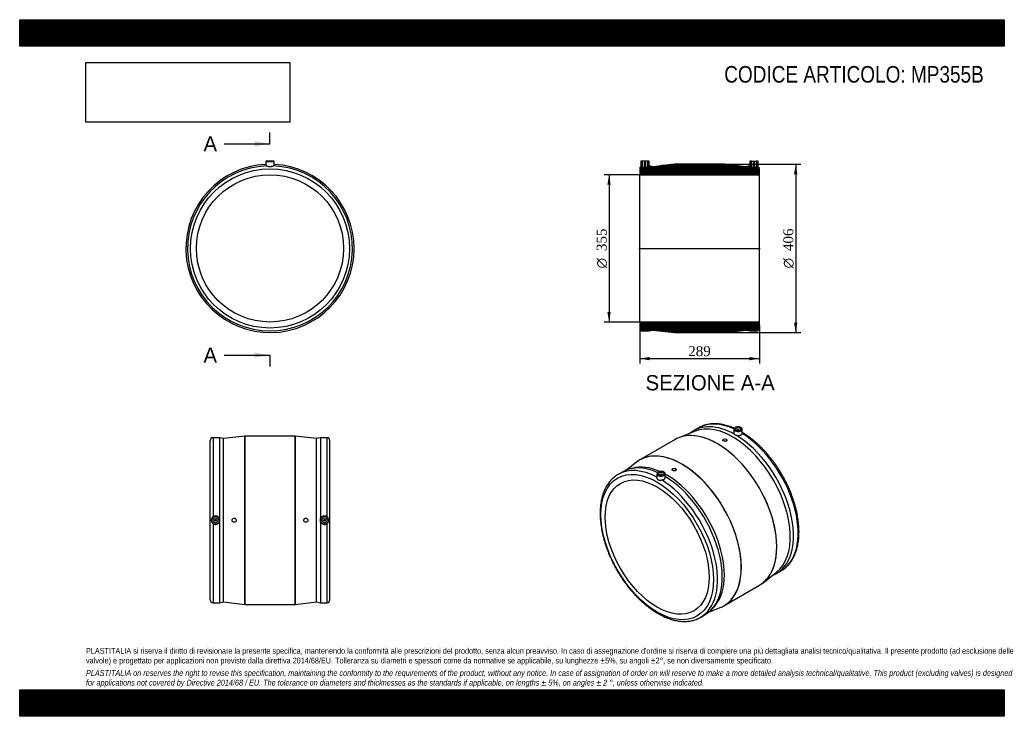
# Model space of a CAD drawing. Header units: millimetres. Extents: x 0 to 2376, y 0 to 1680.
import ezdxf
from ezdxf.enums import TextEntityAlignment as Align
from ezdxf.lldxf.tags import DXFTag

# ---------------------------------------------------------------- set-up
doc = ezdxf.new("R2010")
doc.units = ezdxf.units.MM
doc.header["$LTSCALE"] = 8
for name, color, linetype in [('Default', 7, 'Continuous'), ('DV4_Default', 7, 'Continuous'), ('MP355B', 7, 'Continuous')]:
    doc.layers.add(name, color=color, linetype=linetype)
doc.styles.add('SEACAD_Solid_Edge_ANSI', font='seans.ttf')
doc.styles.add('SEACAD_Solid_Edge_ANSI1_Symbols', font='semeca1.ttf')
doc.styles.add('SEACAD_Times_New_Roman', font='times.ttf')
tags = doc.linetypes.add('CENTER2', pattern=[28.575, 19.05, -3.175, 3.175, -3.175]).pattern_tags.tags
tags[10:11] = [DXFTag(74, 4), DXFTag(75, 0), DXFTag(340, '0'), DXFTag(46, 0.0), DXFTag(50, 0.0), DXFTag(44, 0.0), DXFTag(45, 0.0)]
tags[8:9] = [DXFTag(74, 4), DXFTag(75, 0), DXFTag(340, '0'), DXFTag(46, 0.0), DXFTag(50, 0.0), DXFTag(44, 0.0), DXFTag(45, 0.0)]
tags[6:7] = [DXFTag(74, 4), DXFTag(75, 0), DXFTag(340, '0'), DXFTag(46, 0.0), DXFTag(50, 0.0), DXFTag(44, 0.0), DXFTag(45, 0.0)]
tags[4:5] = [DXFTag(74, 4), DXFTag(75, 0), DXFTag(340, '0'), DXFTag(46, 0.0), DXFTag(50, 0.0), DXFTag(44, 0.0), DXFTag(45, 0.0)]
doc.dimstyles.new('ANSImm', dxfattribs={"dimtxt": 24, "dimasz": 24, "dimexe": 12, "dimexo": 0, "dimgap": 6, "dimtad": 1, "dimdsep": 46, "dimtxsty": 'SEACAD_Times_New_Roman', "dimblk1": '_SE_FILLED', "dimblk2": '_SE_FILLED', "dimsah": 1, "dimcen": 12, "dimazin": 0, "dimtfac": 0.85, "dimtdec": 3, "dimtofl": 0, "dimtmove": 0, "dimatfit": 3, "dimfxl": 1, "dimarcsym": 0})
picture_1 = doc.add_image_def('image1.jpg', size_in_pixel=(4302, 1260))

# ---------------------------------------------------------------- blocks, each defined once
blk = doc.blocks.new('SE')
at = {"layer": 'MP355B', "color": 7, "linetype": 'Continuous'}
for p, q in [((594, 1338.4), (593.8, 1327.1)), ((594, 1338.4), (614, 1338.4)), ((613.5, 1338.9), (594.5, 1338.9)), ((614.2, 1327.1), (614, 1338.4))]:
    blk.add_line(p, q, dxfattribs=at)
for radius in [192, 177.5]:
    blk.add_circle((604, 1128.4), radius, dxfattribs=at)
for centre, radius, start, end in [((604, 1128.4), 203, 92.862, 0), ((604, 1128.4), 203, 92.8618, 0), ((594.5, 1338.4), 0.5, 90, 179), ((613.5, 1338.4), 0.5, 1, 90), ((604, 1128.4), 203, 0, 87.138), ((604, 1128.4), 203, 0, 87.1382), ((604, 1128.4), 199, 92.3769, 87.6231)]:
    blk.add_arc(centre, radius, start, end, dxfattribs=at)
blk.add_open_spline([(595.7, 1327.2), (596.2, 1327.2), (596.8, 1327.1), (597.7, 1327), (598, 1326.9), (598.7, 1326.8), (599, 1326.7), (599.7, 1326.5), (600.1, 1326.4), (600.8, 1326.3), (601.2, 1326.2), (602, 1326.1), (602.4, 1326), (603.2, 1326), (603.6, 1326), (604.8, 1326), (605.6, 1326), (606.8, 1326.2), (607.1, 1326.3), (607.9, 1326.4), (608.3, 1326.5), (609, 1326.7), (609.3, 1326.8), (610, 1326.9), (610.3, 1327), (610.9, 1327.1), (611.2, 1327.1), (611.7, 1327.2), (612, 1327.2), (612.2, 1327.2)], degree=3, knots=[0, 0, 0, 0, 0.125, 0.125, 0.1875, 0.1875, 0.25, 0.25, 0.3125, 0.3125, 0.375, 0.375, 0.4375, 0.4375, 0.5, 0.5, 0.625, 0.625, 0.6875, 0.6875, 0.75, 0.75, 0.8125, 0.8125, 0.875, 0.875, 0.9375, 0.9375, 1, 1, 1, 1], dxfattribs=at)
blk = doc.blocks.new('SE1')
at = {"layer": 'MP355B', "color": 7, "linetype": 'Continuous'}
for p, q in [((1638.3, 695.6), (1627, 689)), ((1723.6, 692.3), (1723.4, 683.2)), ((1731.6, 690), (1731.6, 689.4)), ((1735.6, 689.4), (1735.6, 690)), ((1743.8, 683.1), (1743.6, 692.3)), ((1581.9, 667.6), (1496.4, 618.2)), ((1630, 687.7), (1590.6, 671.8)), ((1696.8, 666.5), (1696.8, 666)), ((1706.8, 665.4), (1706.8, 666.5)), ((1488.4, 612.8), (1464.9, 594.4)), ((1479.3, 598.6), (1472.1, 596.7)), ((1574.4, 595.9), (1574.4, 594.7)), ((1584.4, 595.4), (1584.4, 595.9)), ((1455.2, 589.8), (1443.9, 583.3)), ((1537.6, 585), (1537.4, 575.7)), ((1545.6, 582.7), (1545.6, 582)), ((1549.6, 582), (1549.6, 582.7)), ((1557.8, 575.9), (1557.6, 585)), ((1792.9, 321.4), (1826.4, 347.6)), ((1826, 344.4), (1837.3, 350.9)), ((1699.4, 266.6), (1784.9, 316)), ((1663, 251.3), (1690.7, 262.4)), ((1668.6, 256.3), (1673.8, 261.6)), ((1642.9, 238.6), (1654.2, 245.2))]:
    blk.add_line(p, q, dxfattribs=at)
blk.add_arc((1730.6, 686.2), 8.27, 228.5282, 251.4718, dxfattribs=at)
for centre, major_axis, start_param, end_param in [((1726.5, 516.7), (99.5, -172.3), 2.366318, 3.234885), ((1720.2, 513), (98.5, -170.6), 0.08168, 3.059913), ((1737.8, 523.2), (99.5, -172.3), 2.456944, 3.141593), ((1733.6, 692.3), (10, 0), 3.12925, 6.283185), ((1733.6, 692.7), (-9.51, 0), 2.669283, 6.283185), ((1733.6, 692.7), (-9.51, 0), 0, 0.785398), ((1733.6, 692.7), (-9.51, 0), 0.785398, 2.669283), ((1733.6, 690), (-2, 0), 2.451776, 6.283185), ((1733.6, 690), (-2, 0), 0, 0.689817), ((1733.6, 692.3), (10, 0), 0, 0.785398), ((1683.4, 491.8), (101.5, -175.8), 2.831737, 3.141593), ((1683.4, 491.8), (-101.5, 175.8), 5.848119, 6.242912), ((1683.4, 491.8), (101.5, -175.8), 0.307818, 2.831737), ((1683.4, 491.8), (-101.5, 175.8), 3.574839, 5.848119), ((1726.5, 516.7), (99.5, -172.3), 6.189893, 8.629256), ((1737.8, 523.2), (99.5, -172.3), 0.040239, 2.314709), ((1597.8, 442.4), (101.5, -175.8), 2.946268, 3.223273), ((1597.9, 442.4), (-101.5, 175.8), 0, 0.041072), ((1597.9, 442.4), (-101.5, 175.8), 5.973489, 6.283185), ((1597.8, 442.4), (101.5, -175.8), 0.191044, 2.946268), ((1597.9, 442.4), (-101.5, 175.8), 3.449385, 5.973489), ((1543.4, 411), (99.5, -172.3), 2.39768, 3.141593), ((1554.7, 417.5), (99.5, -172.3), 2.466895, 3.141593), ((1561.1, 421.2), (98.5, -170.6), 2.474596, 2.983804), ((1543.4, 411), (99.5, -172.3), 3.141593, 3.142987), ((1547.6, 584.9), (10, 0), 3.12925, 6.283185), ((1547.6, 585.3), (-9.51, 0), 2.669283, 6.283185), ((1547.6, 585.3), (-9.51, 0), 0, 0.785398), ((1547.6, 585.3), (-9.51, 0), 0.785398, 2.669283), ((1547.6, 582.7), (2, 0), 0, 3.83141), ((1547.6, 582.7), (2, 0), 5.593368, 6.283185), ((1547.6, 584.9), (10, 0), 0, 0.785398), ((1561.1, 421.2), (98.5, -170.6), 0.157789, 2.380644), ((1554.7, 417.5), (99.5, -172.3), 0, 2.33429), ((1543.4, 411), (99.5, -172.3), 0.040239, 2.314709), ((1683.4, 491.8), (-101.5, 175.8), 3.181867, 3.574839), ((1683.4, 491.8), (101.5, -175.8), 0, 0.307818), ((1737.8, 523.2), (99.5, -172.3), 0, 0.040239), ((1597.9, 442.4), (-101.5, 175.8), 3.100522, 3.449385), ((1597.8, 442.4), (101.5, -175.8), 6.201505, 6.283185), ((1597.8, 442.4), (101.5, -175.8), 0, 0.191044), ((1543.4, 411), (99.5, -172.3), 6.243018, 6.323424)]:
    blk.add_ellipse(centre, major_axis=major_axis, ratio=0.57735, start_param=start_param, end_param=end_param, dxfattribs=at)
for centre, major_axis in [((1733.6, 692.7), (-6, 0)), ((1701.8, 666.5), (-5, 0)), ((1538.4, 408.1), (96, -166.3)), ((1579.4, 595.9), (5, 0)), ((1538.4, 408.1), (88.8, -153.7)), ((1547.6, 585.3), (6, 0))]:
    blk.add_ellipse(centre, major_axis=major_axis, ratio=0.57735, dxfattribs=at)
for points, knots in [([(1724.5, 694.6), (1723, 695.3), (1719.4, 696.8), (1713.9, 698.9), (1707.9, 700.8), (1701.9, 702.4), (1696, 703.7), (1690.2, 704.7), (1684.4, 705.3), (1678.8, 705.5), (1673.3, 705.5), (1667.9, 705.1), (1662.6, 704.3), (1657.4, 703.3), (1652.5, 701.9), (1647.6, 700.1), (1643, 698.1), (1639.8, 696.5), (1638.3, 695.5), (1638.2, 695.5)], [0.1505444, 0.1505444, 0.1505444, 0.1505444, 0.1919948, 0.2464047, 0.3007835, 0.3551127, 0.4093706, 0.463533, 0.5175735, 0.5714659, 0.6251856, 0.6787127, 0.7320343, 0.7851472, 0.8380597, 0.8907925, 0.9433783, 0.9958598, 1, 1, 1, 1]), ([(1701.8, 663.1), (1700.5, 663.2), (1699.2, 663.6), (1697.3, 664.7), (1696.8, 665.4), (1696.8, 666), (1696.8, 666), (1696.8, 666)], [0, 0, 0, 0, 0.125, 0.125, 0.25, 0.25, 0.2509272, 0.2509272, 0.2509272, 0.2509272]), ([(1706.8, 665.4), (1706.8, 664.7), (1706.2, 664), (1704.4, 663.2), (1703.1, 663), (1701.8, 663.1)], [0.7507179, 0.7507179, 0.7507179, 0.7507179, 0.875, 0.875, 1, 1, 1, 1]), ([(1723.4, 683.2), (1723.4, 683), (1723.4, 682.9), (1723.5, 682.4), (1723.5, 682.2), (1723.7, 681.7), (1723.8, 681.5), (1724.2, 680.8), (1724.6, 680.4), (1725.1, 680)], [0.7002043, 0.7002043, 0.7002043, 0.7002043, 0.75, 0.75, 0.8125, 0.8125, 0.875, 0.875, 1, 1, 1, 1]), ([(1728, 678.4), (1728.7, 678.1), (1729.4, 677.8), (1730.6, 677.6), (1731, 677.5), (1731.9, 677.4), (1732.3, 677.3), (1733.1, 677.3), (1733.6, 677.3), (1734.4, 677.3), (1734.8, 677.3), (1736.1, 677.4), (1736.9, 677.5), (1738.1, 677.8), (1738.5, 677.9), (1739.2, 678.1), (1739.5, 678.3), (1740.2, 678.6), (1740.5, 678.7), (1741.1, 679.1), (1741.4, 679.3), (1741.9, 679.7), (1742.2, 679.9), (1742.6, 680.3), (1742.8, 680.5), (1743.3, 681.2), (1743.5, 681.7), (1743.7, 682.2)], [0, 0, 0, 0, 0.125, 0.125, 0.1875, 0.1875, 0.25, 0.25, 0.3125, 0.3125, 0.375, 0.375, 0.5, 0.5, 0.5625, 0.5625, 0.625, 0.625, 0.6875, 0.6875, 0.75, 0.75, 0.8125, 0.8125, 0.875, 0.875, 1, 1, 1, 1]), ([(1841.5, 353.5), (1841.9, 353.8), (1843.6, 354.9), (1846.8, 357.3), (1850.6, 360.7), (1854.2, 364.3), (1857.7, 368.2), (1860.9, 372.5), (1863.9, 377), (1866.6, 381.7), (1869.2, 386.7), (1871.4, 392), (1873.5, 397.5), (1875.3, 403.3), (1876.8, 409.2), (1878.1, 415.4), (1879.1, 421.8), (1879.9, 428.3), (1880.4, 435), (1880.6, 441.9), (1880.6, 449), (1880.3, 456.1), (1879.8, 463.4), (1879, 470.7), (1877.9, 478.2), (1876.6, 485.8), (1875.1, 493.4), (1873.2, 501), (1871.2, 508.7), (1868.9, 516.4), (1866.4, 524.2), (1863.6, 531.9), (1860.7, 539.6), (1857.5, 547.3), (1854.1, 554.9), (1850.4, 562.5), (1846.6, 570), (1842.6, 577.4), (1838.4, 584.8), (1834, 592), (1829.5, 599.1), (1824.8, 606), (1819.9, 612.9), (1814.9, 619.5), (1809.8, 626), (1804.5, 632.3), (1799.1, 638.4), (1793.6, 644.3), (1788, 650), (1782.3, 655.5), (1776.5, 660.7), (1770.6, 665.7), (1764.7, 670.4), (1758.7, 674.8), (1752.7, 679), (1747.6, 682.3), (1744.8, 684), (1743.8, 684.6)], [0, 0, 0, 0, 0.0049039, 0.0228318, 0.0407771, 0.0587566, 0.0767845, 0.0948715, 0.1130243, 0.1312455, 0.1495342, 0.1678862, 0.1862949, 0.2047527, 0.2232509, 0.2417813, 0.2603358, 0.2789075, 0.2974905, 0.3160796, 0.3346709, 0.3532605, 0.3718465, 0.3904274, 0.4090023, 0.4275707, 0.4461323, 0.4646872, 0.4832357, 0.5017779, 0.5203145, 0.5388459, 0.5573728, 0.5758957, 0.5944153, 0.6129322, 0.6314473, 0.649961, 0.6684743, 0.6869876, 0.7055017, 0.724017, 0.7425344, 0.7610545, 0.779578, 0.7981056, 0.8166381, 0.835176, 0.8537201, 0.8722708, 0.8908287, 0.9093942, 0.9279676, 0.9465491, 0.9651386, 0.9837356, 0.992824, 0.992824, 0.992824, 0.992824]), ([(1579.5, 591.8), (1578.2, 591.8), (1576.9, 592), (1575, 593.1), (1574.5, 593.9), (1574.4, 594.7), (1574.4, 594.7), (1574.4, 594.7)], [0, 0, 0, 0, 0.125, 0.125, 0.25, 0.25, 0.250527, 0.250527, 0.250527, 0.250527]), ([(1584.4, 595.4), (1584.4, 594.5), (1583.9, 593.7), (1582.1, 592.3), (1580.8, 591.9), (1579.5, 591.8)], [0.7505399, 0.7505399, 0.7505399, 0.7505399, 0.875, 0.875, 1, 1, 1, 1]), ([(1443.7, 583.2), (1442.3, 582.3), (1439.7, 580.8), (1435.6, 577.8), (1431.8, 574.6), (1428.1, 571), (1424.6, 567.2), (1421.3, 563), (1418.2, 558.6), (1415.4, 553.9), (1412.8, 549), (1410.4, 543.8), (1408.3, 538.3), (1406.5, 532.7), (1404.8, 526.8), (1403.5, 520.7), (1402.4, 514.3), (1401.5, 507.8), (1401, 501.2), (1400.6, 494.3), (1400.6, 487.4), (1400.8, 480.2), (1401.3, 473), (1402, 465.7), (1403, 458.2), (1404.2, 450.7), (1405.7, 443.1), (1407.4, 435.5), (1409.4, 427.8), (1411.6, 420.1), (1414.1, 412.3), (1416.7, 404.6), (1419.7, 396.9), (1422.8, 389.2), (1426.1, 381.5), (1429.7, 374), (1433.4, 366.4), (1437.4, 359), (1441.5, 351.6), (1445.9, 344.4), (1450.4, 337.2), (1455, 330.2), (1459.8, 323.4), (1464.8, 316.7), (1469.9, 310.1), (1475.2, 303.8), (1480.5, 297.6), (1486, 291.6), (1491.6, 285.9), (1497.3, 280.3), (1503, 275.1), (1508.9, 270), (1514.8, 265.2), (1520.7, 260.7), (1526.7, 256.4), (1532.8, 252.4), (1538.8, 248.7), (1544.9, 245.3), (1551, 242.2), (1557.1, 239.4), (1563.1, 236.9), (1569.2, 234.7), (1575.2, 232.9), (1581.1, 231.3), (1587, 230.2), (1592.8, 229.3), (1598.5, 228.8), (1604.1, 228.6), (1609.6, 228.8), (1615, 229.3), (1620.2, 230.1), (1625.3, 231.3), (1630.2, 232.8), (1634.7, 234.5), (1637.2, 235.7), (1638.5, 236.3)], [0, 0, 0, 0, 0.012316, 0.025686, 0.039065, 0.052466, 0.0659, 0.079376, 0.092899, 0.106474, 0.1201, 0.133773, 0.147491, 0.161247, 0.175035, 0.188849, 0.202683, 0.216531, 0.230389, 0.244252, 0.258118, 0.271983, 0.285846, 0.299705, 0.31356, 0.327411, 0.341256, 0.355096, 0.368932, 0.382763, 0.396589, 0.410411, 0.42423, 0.438046, 0.451859, 0.46567, 0.47948, 0.493288, 0.507096, 0.520903, 0.534712, 0.54852, 0.562331, 0.576143, 0.589958, 0.603775, 0.617596, 0.631421, 0.64525, 0.659084, 0.672924, 0.686769, 0.700619, 0.714476, 0.728339, 0.742208, 0.756082, 0.76996, 0.783841, 0.797724, 0.811605, 0.825481, 0.839348, 0.8532, 0.867033, 0.880839, 0.894612, 0.908345, 0.922033, 0.93567, 0.949254, 0.962786, 0.976267, 0.989705, 1, 1, 1, 1]), ([(1537.4, 575.8), (1537.4, 575.6), (1537.4, 575.4), (1537.5, 574.9), (1537.5, 574.6), (1537.7, 574), (1537.8, 573.7), (1538, 573.1), (1538.2, 572.9), (1538.5, 572.3), (1538.7, 572.1), (1539.1, 571.6), (1539.3, 571.3), (1539.8, 570.9), (1540.1, 570.7), (1541, 570.2), (1541.6, 570), (1542.6, 569.8), (1543, 569.7), (1543.7, 569.7), (1544.1, 569.7), (1544.8, 569.6), (1545.2, 569.7), (1546, 569.7), (1546.4, 569.7), (1547.2, 569.8), (1547.6, 569.8), (1548.4, 569.9), (1548.8, 569.9), (1549.2, 569.9)], [0.076253, 0.076253, 0.076253, 0.076253, 0.125, 0.125, 0.1875, 0.1875, 0.25, 0.25, 0.3125, 0.3125, 0.375, 0.375, 0.4375, 0.4375, 0.5, 0.5, 0.625, 0.625, 0.6875, 0.6875, 0.75, 0.75, 0.8125, 0.8125, 0.875, 0.875, 0.9375, 0.9375, 1, 1, 1, 1]), ([(1549.2, 569.9), (1550.1, 570), (1550.9, 570.1), (1552.1, 570.4), (1552.4, 570.5), (1553.2, 570.7), (1553.9, 571), (1554.5, 571.3), (1555.1, 571.7), (1555.4, 571.9), (1556.2, 572.4), (1556.6, 572.9), (1557.1, 573.6), (1557.3, 573.8), (1557.5, 574.3), (1557.6, 574.5), (1557.8, 575), (1557.8, 575.3), (1557.8, 575.7), (1557.8, 575.8), (1557.8, 575.9)], [0, 0, 0, 0, 0.125, 0.125, 0.1875, 0.1875, 0.25, 0.3125, 0.3125, 0.375, 0.375, 0.5, 0.5, 0.5625, 0.5625, 0.625, 0.625, 0.6875, 0.6875, 0.7125202, 0.7125202, 0.7125202, 0.7125202])]:
    blk.add_open_spline(points, degree=3, knots=knots, dxfattribs=at)
blk.add_open_spline([(1743.7, 682.2), (1743.8, 682.6), (1743.8, 682.9), (1743.8, 683.1)], degree=3, dxfattribs=at)
blk = doc.blocks.new('SE2')
at = {"layer": 'MP355B', "color": 7, "linetype": 'Continuous'}
for p, q in [((466.5, 671.9), (466.5, 481.2)), ((482.5, 671.9), (466.5, 671.9)), ((482.5, 671.9), (482.5, 475)), ((491.5, 669.9), (482.5, 671.9)), ((543.4, 675.9), (491.5, 669.9)), ((491.5, 275.9), (491.5, 669.9)), ((543.4, 269.9), (543.4, 675.9)), ((543.5, 675.9), (543.5, 269.9)), ((664.4, 675.9), (543.5, 675.9)), ((664.4, 269.9), (664.4, 675.9)), ((664.5, 675.9), (664.5, 269.9)), ((716.5, 669.9), (664.5, 675.9)), ((725.5, 671.9), (716.5, 669.9)), ((716.5, 275.9), (716.5, 669.9)), ((725.5, 671.9), (725.5, 475)), ((741.5, 671.9), (725.5, 671.9)), ((741.5, 671.9), (741.5, 481.2)), ((459.5, 280.9), (459.5, 664.9)), ((748.5, 280.9), (748.5, 664.9)), ((466.5, 464.7), (466.5, 273.9)), ((482.5, 470.9), (482.5, 273.9)), ((725.5, 470.9), (725.5, 273.9)), ((741.5, 464.7), (741.5, 273.9)), ((466.5, 273.9), (482.5, 273.9)), ((482.5, 273.9), (491.5, 275.9)), ((491.5, 275.9), (543.4, 269.9)), ((543.5, 269.9), (664.4, 269.9)), ((664.5, 269.9), (716.5, 275.9)), ((716.5, 275.9), (725.5, 273.9)), ((725.5, 273.9), (741.5, 273.9))]:
    blk.add_line(p, q, dxfattribs=at)
for centre, radius in [((472.5, 472.9), 10), ((472.5, 472.9), 9.51), ((472.5, 472.9), 6), ((517.5, 472.9), 5), ((690.5, 472.9), 5), ((735.5, 472.9), 10), ((735.5, 472.9), 9.51), ((735.5, 472.9), 6), ((472.5, 472.9), 2), ((735.5, 472.9), 2)]:
    blk.add_circle(centre, radius, dxfattribs=at)
for centre, radius, start, end in [((466.5, 664.9), 7, 90, 180), ((543.5, 674.9), 1, 90, 96.5819), ((664.4, 674.9), 1, 83.4181, 90), ((741.5, 664.9), 7, 0, 90), ((472.4, 472.9), 10.2, 125.81, 234.19), ((472.5, 472.9), 10.2, 11.3605, 126.0364), ((735.5, 472.9), 10.2, 53.9649, 168.6383), ((735.5, 472.9), 10.2, 305.81, 54.19), ((472.5, 472.9), 10.2, 233.9649, 348.6383), ((472.5, 472.9), 10.2, 348.5757, 11.4243), ((735.5, 472.9), 10.2, 168.5757, 191.4243), ((735.5, 472.9), 10.2, 191.3605, 306.0364), ((466.5, 280.9), 7, 180, 270), ((543.5, 270.9), 1, 263.4181, 270), ((664.4, 270.9), 1, 270, 276.5819), ((741.5, 280.9), 7, 270, 0)]:
    blk.add_arc(centre, radius, start, end, dxfattribs=at)
blk = doc.blocks.new('SE4')
at = {"color": 7, "linetype": 'Continuous', "style": 'SEACAD_Solid_Edge_ANSI'}
blk.add_text('A', height=36.8, dxfattribs=at).set_placement((443.5, 1399), align=Align.TOP_LEFT)
blk = doc.blocks.new('SE5')
at = {"color": 7, "linetype": 'Continuous', "style": 'SEACAD_Solid_Edge_ANSI'}
blk.add_text('A', height=36.8, dxfattribs=at).set_placement((443.5, 889.4), align=Align.TOP_LEFT)
blk = doc.blocks.new('SEANNOT_GROUP')
at = {"linetype": 'Continuous'}
blk.add_hatch(color=7, dxfattribs=at).paths.add_polyline_path([(567.2, 1374.5), (604, 1380.6), (567.2, 1386.7)])
at = {"color": 7, "linetype": 'Continuous'}
blk.add_lwpolyline([(493.6, 1380.6), (604, 1380.6)], dxfattribs=at)
blk = doc.blocks.new('SEANNOT_GROUP1')
at = {"linetype": 'Continuous'}
blk.add_hatch(color=7, dxfattribs=at).paths.add_polyline_path([(567.2, 864.9), (604, 871), (567.2, 877.2)])
at = {"color": 7, "linetype": 'Continuous'}
blk.add_lwpolyline([(493.6, 871), (604, 871)], dxfattribs=at)
blk = doc.blocks.new('SE3')
at = {"layer": 'Default', "color": 7, "linetype": 'CENTER2'}
for p, q in [((604, 1380.6), (604, 1408.2)), ((604, 871), (604, 843.4))]:
    blk.add_line(p, q, dxfattribs=at)
at = {"layer": 'Default', "color": 7, "linetype": 'CENTER2', "const_width": 0.0001}
blk.add_lwpolyline([(604, 1380.6), (604, 871)], dxfattribs=at)
at = {"layer": 'Default'}
for name in ['SE4', 'SEANNOT_GROUP', 'SE5', 'SEANNOT_GROUP1']:
    blk.add_blockref(name, (0, 0), dxfattribs=at)
blk = doc.blocks.new('SE6')
at = {"layer": 'MP355B', "linetype": 'Continuous'}
h = blk.add_hatch(dxfattribs=at)
h.set_pattern_fill('LINE', scale=0.629921, angle=45, style=0)
edge = h.paths.add_edge_path()
edge.add_line((1781.6, 1338.9), (1778.1, 1338.9))
edge.add_line((1778.1, 1338.9), (1778.1, 1323.9))
edge.add_line((1778.1, 1323.9), (1774.1, 1323.9))
edge.add_line((1774.1, 1323.9), (1774.1, 1335.7))
edge.add_line((1774.1, 1335.7), (1770.1, 1335.7))
edge.add_line((1770.1, 1335.7), (1770.1, 1323.9))
edge.add_line((1770.1, 1323.9), (1766.1, 1323.9))
edge.add_line((1766.1, 1323.9), (1766.1, 1338.9))
edge.add_line((1766.1, 1338.9), (1762.6, 1338.9))
edge.add_arc((1762.6, 1338.4), 0.5, 90, 179)
edge.add_line((1762.1, 1338.4), (1761.9, 1327.3))
edge.add_line((1761.9, 1327.3), (1753.1, 1325.4))
edge.add_line((1753.1, 1325.4), (1732.1, 1327.8))
edge.add_line((1732.1, 1327.8), (1732.1, 1329.4))
edge.add_line((1732.1, 1329.4), (1722.1, 1329.4))
edge.add_line((1722.1, 1329.4), (1722.1, 1328.9))
edge.add_line((1722.1, 1328.9), (1701.2, 1331.4))
edge.add_arc((1701.1, 1330.4), 1, 83.4181, 90)
edge.add_line((1701.1, 1331.4), (1580.2, 1331.4))
edge.add_arc((1580.2, 1330.4), 1, 90, 96.5819)
edge.add_line((1580.1, 1331.4), (1559.1, 1328.9))
edge.add_line((1559.1, 1328.9), (1559.1, 1329.4))
edge.add_line((1559.1, 1329.4), (1549.1, 1329.4))
edge.add_line((1549.1, 1329.4), (1549.1, 1327.8))
edge.add_line((1549.1, 1327.8), (1528.1, 1325.4))
edge.add_line((1528.1, 1325.4), (1519.3, 1327.3))
edge.add_line((1519.3, 1327.3), (1519.1, 1338.4))
edge.add_arc((1518.6, 1338.4), 0.5, 1, 90)
edge.add_line((1518.6, 1338.9), (1515.1, 1338.9))
edge.add_line((1515.1, 1338.9), (1515.1, 1323.9))
edge.add_line((1515.1, 1323.9), (1511.1, 1323.9))
edge.add_line((1511.1, 1323.9), (1511.1, 1335.7))
edge.add_line((1511.1, 1335.7), (1507.1, 1335.7))
edge.add_line((1507.1, 1335.7), (1507.1, 1323.9))
edge.add_line((1507.1, 1323.9), (1503.1, 1323.9))
edge.add_line((1503.1, 1323.9), (1503.1, 1338.9))
edge.add_line((1503.1, 1338.9), (1499.6, 1338.9))
edge.add_arc((1499.6, 1338.4), 0.5, 90, 179)
edge.add_line((1499.1, 1338.4), (1498.9, 1326))
edge.add_arc((1503.1, 1320.4), 7, 127.1313, 180)
edge.add_line((1496.1, 1320.4), (1496.1, 1305.9))
edge.add_line((1496.1, 1305.9), (1785.1, 1305.9))
edge.add_line((1785.1, 1305.9), (1785.1, 1320.4))
edge.add_arc((1778.1, 1320.4), 7, 0, 52.8687)
edge.add_line((1782.3, 1326), (1782.1, 1338.4))
edge.add_arc((1781.6, 1338.4), 0.5, 1, 90)
h = blk.add_hatch(dxfattribs=at)
h.set_pattern_fill('LINE', scale=0.629921, angle=45, style=0)
edge = h.paths.add_edge_path()
edge.add_line((1753.1, 931.4), (1762.1, 929.4))
edge.add_line((1762.1, 929.4), (1778.1, 929.4))
edge.add_arc((1778.1, 936.4), 7, 270, 360)
edge.add_line((1785.1, 936.4), (1785.1, 950.9))
edge.add_line((1785.1, 950.9), (1496.1, 950.9))
edge.add_line((1496.1, 950.9), (1496.1, 936.4))
edge.add_arc((1503.1, 936.4), 7, 180, 270)
edge.add_line((1503.1, 929.4), (1519.1, 929.4))
edge.add_line((1519.1, 929.4), (1528.1, 931.4))
edge.add_line((1528.1, 931.4), (1580.1, 925.4))
edge.add_arc((1580.2, 926.4), 1, 263.4181, 270)
edge.add_line((1580.2, 925.4), (1701.1, 925.4))
edge.add_arc((1701.1, 926.4), 1, 270, 276.5819)
edge.add_line((1701.2, 925.4), (1753.1, 931.4))
at = {"layer": 'DV4_Default', "color": 7, "linetype": 'CENTER2'}
blk.add_line((1494.4, 1128.4), (1786.9, 1128.4), dxfattribs=at)
at = {"layer": 'MP355B', "color": 7, "linetype": 'Continuous'}
for p, q in [((1499.1, 1338.4), (1498.9, 1326)), ((1503.1, 1338.9), (1499.6, 1338.9)), ((1515.1, 1338.9), (1503.1, 1338.9)), ((1503.1, 1323.9), (1503.1, 1338.9)), ((1507.1, 1335.7), (1507.1, 1323.9)), ((1511.1, 1335.7), (1507.1, 1335.7)), ((1511.1, 1323.9), (1511.1, 1335.7)), ((1515.1, 1338.9), (1515.1, 1323.9)), ((1518.6, 1338.9), (1515.1, 1338.9)), ((1519.3, 1327.3), (1519.1, 1338.4)), ((1580.1, 1331.4), (1559.1, 1328.9)), ((1701.1, 1331.4), (1580.2, 1331.4)), ((1722.1, 1328.9), (1701.2, 1331.4)), ((1762.1, 1338.4), (1761.9, 1327.3)), ((1766.1, 1338.9), (1762.6, 1338.9)), ((1766.1, 1338.9), (1778.1, 1338.9)), ((1766.1, 1323.9), (1766.1, 1338.9)), ((1774.1, 1335.7), (1770.1, 1335.7)), ((1770.1, 1335.7), (1770.1, 1323.9)), ((1774.1, 1323.9), (1774.1, 1335.7)), ((1781.6, 1338.9), (1778.1, 1338.9)), ((1778.1, 1338.9), (1778.1, 1323.9)), ((1782.3, 1326), (1782.1, 1338.4)), ((1496.1, 1320.4), (1496.1, 1305.9)), ((1507.1, 1323.9), (1503.1, 1323.9)), ((1515.1, 1323.9), (1511.1, 1323.9)), ((1528.1, 1325.4), (1519.3, 1327.3)), ((1549.1, 1327.8), (1528.1, 1325.4)), ((1549.1, 1329.4), (1559.1, 1329.4)), ((1549.1, 1327.8), (1549.1, 1329.4)), ((1559.1, 1329.4), (1559.1, 1328.9)), ((1722.1, 1329.4), (1732.1, 1329.4)), ((1722.1, 1328.9), (1722.1, 1329.4)), ((1732.1, 1329.4), (1732.1, 1327.8)), ((1753.1, 1325.4), (1732.1, 1327.8)), ((1761.9, 1327.3), (1753.1, 1325.4)), ((1770.1, 1323.9), (1766.1, 1323.9)), ((1778.1, 1323.9), (1774.1, 1323.9)), ((1785.1, 1305.9), (1785.1, 1320.4)), ((1496.1, 950.9), (1496.1, 1305.9)), ((1496.1, 1305.9), (1785.1, 1305.9)), ((1785.1, 950.9), (1785.1, 1305.9)), ((1785.1, 950.9), (1496.1, 950.9)), ((1496.1, 950.9), (1496.1, 936.4)), ((1785.1, 936.4), (1785.1, 950.9)), ((1503.1, 929.4), (1519.1, 929.4)), ((1519.1, 929.4), (1528.1, 931.4)), ((1528.1, 931.4), (1580.1, 925.4)), ((1701.2, 925.4), (1753.1, 931.4)), ((1753.1, 931.4), (1762.1, 929.4)), ((1762.1, 929.4), (1778.1, 929.4)), ((1580.2, 925.4), (1701.1, 925.4))]:
    blk.add_line(p, q, dxfattribs=at)
for centre, radius, start, end in [((1499.6, 1338.4), 0.5, 90, 179), ((1518.6, 1338.4), 0.5, 1, 90), ((1580.2, 1330.4), 1, 90, 96.5819), ((1701.1, 1330.4), 1, 83.4181, 90), ((1762.6, 1338.4), 0.5, 90, 179), ((1781.6, 1338.4), 0.5, 1, 90), ((1503.1, 1320.4), 7, 127.1313, 180), ((1778.1, 1320.4), 7, 0, 52.8687), ((1503.1, 936.4), 7, 180, 270), ((1778.1, 936.4), 7, 270, 0), ((1580.2, 926.4), 1, 263.4181, 270), ((1701.1, 926.4), 1, 270, 276.5819)]:
    blk.add_arc(centre, radius, start, end, dxfattribs=at)
blk = doc.blocks.new('GDimGGroup')
at = {"layer": 'Default', "linetype": 'Continuous'}
for points in [[(1876.6, 1307.4), (1872.6, 1331.4), (1868.6, 1307.4)], [(1876.6, 949.4), (1868.6, 949.4), (1872.6, 925.4)]]:
    blk.add_hatch(color=7, dxfattribs=at).paths.add_polyline_path(points)
at = {"layer": 'Default', "color": 7, "linetype": 'Continuous'}
for p, q in [((1701.1, 1331.4), (1884.6, 1331.4)), ((1872.6, 1331.4), (1872.6, 925.4)), ((1701.1, 925.4), (1884.6, 925.4))]:
    blk.add_line(p, q, dxfattribs=at)
for s, style, p in [('406', 'SEACAD_Times_New_Roman', (1842.6, 1122)), ('O', 'SEACAD_Solid_Edge_ANSI1_Symbols', (1842.6, 1080.2))]:
    blk.add_text(s, height=24, rotation=90, dxfattribs=dict(at, style=style)).set_placement(p, align=Align.TOP_LEFT)
blk = doc.blocks.new('DMBLK2')
at = {"layer": 'Default', "linetype": 'Continuous'}
for points in [[(1520.1, 858.6), (1520.1, 866.6), (1496.1, 862.6)], [(1761.1, 858.6), (1785.1, 862.6), (1761.1, 866.6)]]:
    blk.add_hatch(color=7, dxfattribs=at).paths.add_polyline_path(points)
at = {"layer": 'Default', "color": 7, "linetype": 'Continuous'}
for p, q in [((1496.1, 943.6), (1496.1, 850.6)), ((1785.1, 943.6), (1785.1, 850.6)), ((1496.1, 862.6), (1785.1, 862.6))]:
    blk.add_line(p, q, dxfattribs=at)
at = {"layer": 'Default', "color": 7, "linetype": 'Continuous', "style": 'SEACAD_Times_New_Roman'}
blk.add_text('289', height=24, dxfattribs=at).set_placement((1613.3, 892.6), align=Align.TOP_LEFT)
blk = doc.blocks.new('_SE_FILLED')
at = {"color": 0}
blk.add_line((0, 0), (-1, 0), dxfattribs=at)
blk.add_solid([(0, 0), (-1, -0.1665), (-1, 0.1665), (0, 0)], dxfattribs=at)
blk = doc.blocks.new('GDimGGroup1')
at = {"layer": 'Default', "linetype": 'Continuous'}
for points in [[(1418.2, 1281.9), (1426.2, 1281.9), (1422.2, 1305.9)], [(1418.2, 974.9), (1422.2, 950.9), (1426.2, 974.9)]]:
    blk.add_hatch(color=7, dxfattribs=at).paths.add_polyline_path(points)
at = {"layer": 'Default', "color": 7, "linetype": 'Continuous'}
for p, q in [((1496.1, 1305.9), (1410.2, 1305.9)), ((1422.2, 1305.9), (1422.2, 950.9)), ((1496.1, 950.9), (1410.2, 950.9))]:
    blk.add_line(p, q, dxfattribs=at)
for s, style, p in [('355', 'SEACAD_Times_New_Roman', (1392.2, 1122)), ('O', 'SEACAD_Solid_Edge_ANSI1_Symbols', (1392.2, 1080.2))]:
    blk.add_text(s, height=24, rotation=90, dxfattribs=dict(at, style=style)).set_placement(p, align=Align.TOP_LEFT)

msp = doc.modelspace()

# ---------------------------------------------------------------- hatches: boundary and pattern name
at = {"layer": 'Default', "linetype": 'Continuous'}
h = msp.add_hatch(dxfattribs=at)
h.set_pattern_fill('LINE', scale=0.629921, angle=45, style=0)
h.paths.add_polyline_path([(2376, 1616), (2376, 1680), (0, 1680), (0, 1616)])
for points in [[(2376, 1616), (2376, 1680), (0, 1680), (0, 1616)], [(2376, 0), (2376, 64), (0, 64), (0, 0)]]:
    msp.add_hatch(color=7, dxfattribs=at).paths.add_polyline_path(points)
h = msp.add_hatch(dxfattribs=at)
h.set_pattern_fill('LINE', scale=0.629921, angle=45, style=0)
h.paths.add_polyline_path([(2376, 0), (2376, 64), (0, 64), (0, 0)])

# ---------------------------------------------------------------- linework, layer by layer
at = {"layer": 'Default', "color": 7, "linetype": 'Continuous'}
for p, q in [((0, 1680), (2376, 1680)), ((0, 1616), (0, 1680)), ((2376, 1680), (2376, 1616)), ((2376, 1616), (0, 1616)), ((0, 64), (2376, 64)), ((0, 0), (0, 64)), ((2376, 64), (2376, 0)), ((2376, 0), (0, 0))]:
    msp.add_line(p, q, dxfattribs=at)

# ---------------------------------------------------------------- block references
at = {"layer": 'Default'}
for name in ['SE3', 'SE', 'SE6', 'GDimGGroup', 'GDimGGroup1', 'SE1', 'SE2']:
    msp.add_blockref(name, (0, 0), dxfattribs=at)

# ---------------------------------------------------------------- texts
at = {"layer": 'Default', "color": 7, "linetype": 'Continuous', "style": 'SEACAD_Solid_Edge_ANSI'}
msp.add_text('SEZIONE A-A', height=36.8, dxfattribs=at).set_placement((1510.302, 822.879), align=Align.TOP_LEFT)
at = {"layer": 'Default', "attachment_point": 1}
for s, insert, char_height, width in [('{\\fArial Narrow|b0||i0||c0|p34;\\C7;\\H40.;\\W1.;CODICE ARTICOLO: MP355B}', (1700.162, 1568.268), 40, 634.39678), ("{\\fArial Narrow|b0||i0||c0|p34;\\C7;\\H14.;\\W1.;PLASTITALIA si riserva il diritto di revisionare la presente specifica, mantenendo la conformità alle prescrizioni del prodotto, senza alcun preavviso. In caso di assegnazione d'ordine si riserva di compiere una più dettagliata analisi tecnico/qualitativa. Il presente prodotto (ad esclusione delle \\P}{\\fArial Narrow|b0||i0||c0|p34;\\C7;\\H14.;\\W1.;valvole) è progettato per applicazioni non previste dalla direttiva 2014/68/EU. Tolleranza su diametri e spessori come da normative se applicabile, su lunghezze ±5%, su angoli ±2°, se non diversamente specificato.\\P}{\\fArial Narrow|b0||i0||c0|p34;\\C7;\\H4.;\\W1.;   \\P}{\\fArial Narrow|b0||i1||c0|p34;\\C7;\\H14.;\\W1.;PLASTITALIA on reserves the right to revise this specification, maintaining the conformity to the requirements of the product, without any notice. In case of assignation of order on will reserve to make a more detailed analysis technical/qualitative. This product (excluding valves) is designed \\P}{\\fArial Narrow|b0||i1||c0|p34;\\C7;\\H14.;\\W1.;for applications not covered by Directive 2014/68 / EU. The tolerance on diameters and thicknesses as the standards if applicable, on lengths ± 5%, on angles ± 2 °, unless otherwise indicated.\\P}", (160, 164.819), 14, 2056)]:
    msp.add_mtext(s, dxfattribs=dict(at, insert=insert, char_height=char_height, width=width))

# ---------------------------------------------------------------- dimensions: what is measured, and where the dimension line sits
at = {"layer": 'Default', "color": 7, "linetype": 'Continuous'}
dim = msp.add_linear_dim(base=(1496.114, 862.575), p1=(1496.114, 943.62), p2=(1785.114, 943.62), angle=0, text='\\A1;<>', dimstyle='ANSImm', dxfattribs=at)
dim.commit()
dim.dimension.update_dxf_attribs({"geometry": 'DMBLK2', "text_midpoint": (1640.614, 862.575), "dimtype": 161})

# ---------------------------------------------------------------- pictures from other files: only their frames are drawn
image = msp.add_image(picture_1, insert=(160, 1432.825), size_in_units=(491.657, 144))
image.dxf.flags = 7

doc.saveas('drawing.dxf')
